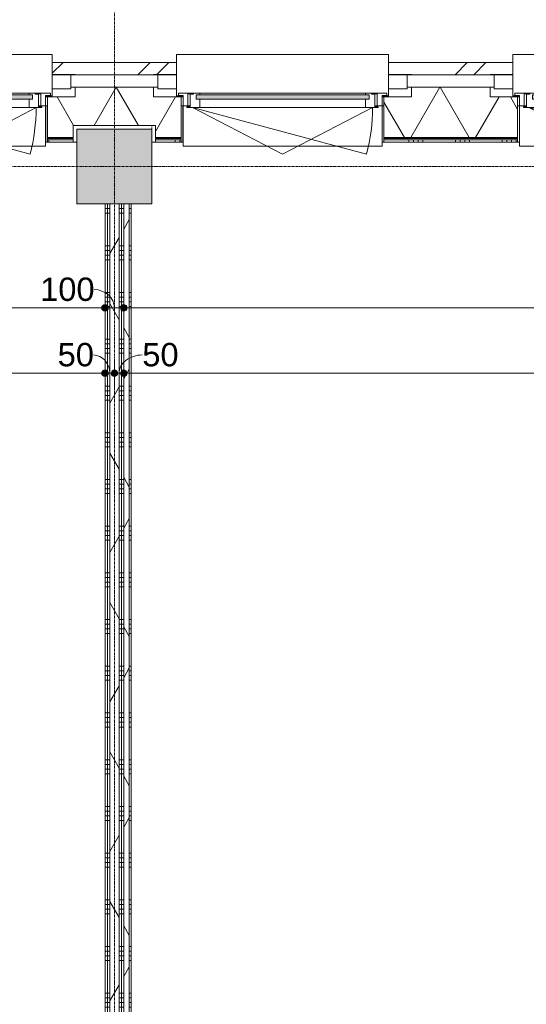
# Model space of a CAD drawing. Header units: millimetres. Extents: x 23523 to 72739, y 19604 to 59318.
# Tile 26 of 44: x 42721 to 45432, y 44116 to 49386. Entities that reach past the tile are written whole.
import ezdxf

# ---------------------------------------------------------------- set-up
doc = ezdxf.new("R2010")
doc.units = ezdxf.units.MM
doc.linetypes.add('Dash', pattern=[6.35, 3.175, -3.175])
doc.linetypes.add('stramien', pattern=[22.225, 12.7, -3.175, 3.175, -3.175])
doc.layers.add('00_Algemeen', color=7, linetype='Continuous', lineweight=9, true_color=0x00a600)
for name, color, linetype, lineweight in [('00_Algemeen-50', 7, 'Continuous', 9), ('05_Bouwplaatsvoorzieningen', 7, 'Continuous', 9), ('22_Metselwerk', 7, 'Continuous', 18), ('25_Metaalconstructiewerk', 7, 'Continuous', 9), ('30_Kozijnen-ramen-deuren', 7, 'Continuous', 9), ('42_Dekvloeren en vloersystemen', 7, 'Continuous', 9)]:
    doc.layers.add(name, color=color, linetype=linetype, lineweight=lineweight)
doc.styles.add('Arial', font='arial.ttf', dxfattribs={"height": 125})
doc.dimstyles.new('00_AEE_maatvoering_2_5mm', dxfattribs={"dimscale": 304.8, "dimtxt": 127.532425, "dimasz": 0.459318, "dimexe": 0.246063, "dimexo": 0.0625, "dimgap": 0, "dimtad": 1, "dimdec": 0, "dimzin": 0, "dimdsep": 46, "dimtxsty": 'Arial', "dimblk1": 'DOTSMALL', "dimblk2": 'DOTSMALL', "dimsah": 1, "dimcen": 0.09, "dimdle": 0.246063, "dimazin": 0, "dimtfac": 1, "dimtdec": 4, "dimtix": 1, "dimtmove": 0, "dimatfit": 3, "dimfxl": 0.246063, "dimfxlon": 1, "dimtvp": 1, "dimtolj": 1, "dimtzin": 0, "dimarcsym": 2})
doc.dimstyles.new('00_AEE_maatvoering_2_5mm_1', dxfattribs={"dimscale": 304.8, "dimtxt": 127.532425, "dimasz": 0.459318, "dimexe": 0.246063, "dimexo": 0.0625, "dimgap": 0, "dimtad": 1, "dimdec": 0, "dimzin": 0, "dimdsep": 46, "dimtxsty": 'Arial', "dimblk1": 'DOTSMALL', "dimblk2": 'DOTSMALL', "dimsah": 1, "dimcen": 0.09, "dimdle": 0.246063, "dimazin": 0, "dimtfac": 1, "dimtdec": 4, "dimtix": 1, "dimtmove": 1, "dimatfit": 3, "dimfxl": 0.246063, "dimfxlon": 1, "dimtvp": 1, "dimtolj": 1, "dimtzin": 0, "dimarcsym": 2})
pattern_1 = [(1e-13, (43177.54, 44175), (-6e-13, 250), []), (1e-13, (43177.54, 44150), (-6e-13, 250), []), (1e-13, (43177.54, 44125), (-6e-13, 250), []), (1e-13, (43177.54, 44100), (-6e-13, 250), [])]
pattern_2 = [(60, (-5372.46, 0), (-346.4102, 200), []), (120, (-5372.46, 0), (-346.4102, -200), [])]

# ---------------------------------------------------------------- blocks, each defined once
blk = doc.blocks.new('Direct Shape - 2410-10368 v1 - IFC-model constructie _zonder onderbouw_ _MM21228_-1202395-02 tweede verdieping - B')
at = {"layer": '25_Metaalconstructiewerk'}
blk.add_hatch(color=256, dxfattribs=at).paths.add_polyline_path([(200, -200), (200, 200), (-200, 200), (-200, -200)])
for p, q in [((200, 200), (-200, 200)), ((-200, 200), (-200, -200)), ((200, -200), (200, 200)), ((-200, -200), (200, -200))]:
    blk.add_line(p, q, dxfattribs=at)
blk = doc.blocks.new('Direct Shape - NLRS_28_SC_TLB_kolom vierkant prefab_gen_AT_kolom vierkant_gen_lxb 400x400_800332-1202444-02 tweede verdieping - B')
blk.add_blockref('Direct Shape - 2410-10368 v1 - IFC-model constructie _zonder onderbouw_ _MM21228_-1202395-02 tweede verdieping - B', (0, 0))
blk = doc.blocks.new('2410-10368 v1 - IFC-model constructie _zonder onderbouw_ _MM21228__ifc-1-02 tweede verdieping - B')
at = {"layer": '25_Metaalconstructiewerk', "lineweight": 9}
blk.add_blockref('Direct Shape - NLRS_28_SC_TLB_kolom vierkant prefab_gen_AT_kolom vierkant_gen_lxb 400x400_800332-1202444-02 tweede verdieping - B', (48600, 48600), dxfattribs=at)
blk = doc.blocks.new('31_AEE_kozijnen_KA1_CS77 - AEE_CS 77_Raam merk A1-V21-02 tweede verdieping - B')
at = {"layer": '30_Kozijnen-ramen-deuren', "true_color": 0xcccccc}
blk.add_hatch(color=254, dxfattribs=at).paths.add_polyline_path([(462.5, -207.3), (-462.5, -207.3), (-462.5, -231.3), (462.5, -231.3)])
at = {"layer": '30_Kozijnen-ramen-deuren'}
for p, q in [((-481.5, -199.5), (-557.5, -199.5)), ((-557.5, -199.5), (-557.5, -212.3)), ((-506.5, -203.3), (-481.5, -203.3)), ((-506.5, -267.5), (-506.5, -203.3)), ((-494.5, -203.8), (-494.5, -272.5)), ((-476.5, -203.8), (-494.5, -203.8)), ((-481.5, -199.5), (-476.5, -199.5)), ((-481.5, -203.3), (-481.5, -199.5)), ((-476.5, -203.3), (-481.5, -203.3)), ((-443.5, -199.5), (-476.5, -199.5)), ((-476.5, -199.5), (-476.5, -203.8)), ((-462.5, -231.3), (-462.5, -207.3)), ((-462.5, -231.3), (-462.5, -207.3)), ((-462.5, -207.3), (462.5, -207.3)), ((443.5, -199.5), (-443.5, -199.5)), ((-443.5, -207.3), (-443.5, -199.5)), ((443.5, -199.5), (443.5, -207.3)), ((476.5, -199.5), (443.5, -199.5)), ((462.5, -207.3), (462.5, -231.3)), ((462.5, -231.3), (462.5, -207.3)), ((476.5, -199.5), (481.5, -199.5)), ((476.5, -203.8), (476.5, -199.5)), ((481.5, -203.3), (476.5, -203.3)), ((494.5, -203.8), (476.5, -203.8)), ((481.5, -199.5), (481.5, -203.3)), ((557.5, -199.5), (481.5, -199.5)), ((481.5, -203.3), (506.5, -203.3)), ((494.5, -272.5), (494.5, -203.8)), ((506.5, -203.3), (506.5, -267.5)), ((557.5, -212.3), (557.5, -199.5)), ((-557.5, -212.3), (-532.5, -212.3)), ((-532.5, -212.3), (-532.5, -267.5)), ((462.5, -231.3), (-462.5, -231.3)), ((-443.5, -276.5), (-443.5, -231.3)), ((443.5, -231.3), (443.5, -276.5)), ((532.5, -267.5), (532.5, -212.3)), ((532.5, -212.3), (557.5, -212.3)), ((-532.5, -267.5), (-506.5, -267.5)), ((-494.5, -272.5), (-511.5, -272.5)), ((-511.5, -272.5), (-511.5, -276.5)), ((-511.5, -276.5), (-443.5, -276.5)), ((-494.5, -267.5), (-506.5, -267.5)), ((-481.5, -276.5), (0, -525.7)), ((-481.5, -276.5), (448.7, -525.7)), ((443.5, -276.5), (-443.5, -276.5)), ((0, -525.7), (481.5, -276.5)), ((443.5, -276.5), (511.5, -276.5)), ((506.5, -267.5), (494.5, -267.5)), ((511.5, -272.5), (494.5, -272.5)), ((506.5, -267.5), (532.5, -267.5)), ((511.5, -276.5), (511.5, -272.5))]:
    blk.add_line(p, q, dxfattribs=at)
blk.add_arc((-481.5, -276.5), 963, 345, 360, dxfattribs=at)
blk = doc.blocks.new('31_AEE_DAI_Dagkant_Interieur - Zonder Onderkant-V41-02 tweede verdieping - B')
at = {"layer": '05_Bouwplaatsvoorzieningen'}
for p, q in [((-533, -267.5), (-542.5, -267.5)), ((-533, -461.5), (-533, -267.5)), ((533, -267.5), (533, -461.5)), ((542.5, -267.5), (533, -267.5)), ((-542.5, -461.5), (-533, -461.5)), ((533, -461.5), (542.5, -461.5))]:
    blk.add_line(p, q, dxfattribs=at)
blk = doc.blocks.new('31_AEE_DAI_Dagkant_Interieur - Zonder Onderkant-V42-02 tweede verdieping - B')
at = {"layer": '05_Bouwplaatsvoorzieningen'}
for p, q in [((-533, -267.5), (-542.5, -267.5)), ((-533, -461.5), (-533, -267.5)), ((533, -267.5), (533, -461.5)), ((542.5, -267.5), (533, -267.5)), ((-542.5, -461.5), (-533, -461.5)), ((533, -461.5), (542.5, -461.5))]:
    blk.add_line(p, q, dxfattribs=at)
blk = doc.blocks.new('42_AEE_VE_vensterbank - Standaard-V25-02 tweede verdieping - B')
at = {"layer": '05_Bouwplaatsvoorzieningen'}
for p, q in [((-532.5, -482.5), (-532.5, -267.5)), ((532.5, -267.5), (532.5, -482.5)), ((-532.5, -482.5), (532.5, -482.5))]:
    blk.add_line(p, q, dxfattribs=at)
blk = doc.blocks.new('31_AEE_DAI_Dagkant_Interieur - Zonder Onderkant-V46-02 tweede verdieping - B')
at = {"layer": '05_Bouwplaatsvoorzieningen'}
for p, q in [((-533, -267.5), (-542.5, -267.5)), ((-533, -461.5), (-533, -267.5)), ((533, -267.5), (533, -461.5)), ((542.5, -267.5), (533, -267.5)), ((-542.5, -461.5), (-533, -461.5)), ((533, -461.5), (542.5, -461.5))]:
    blk.add_line(p, q, dxfattribs=at)
blk = doc.blocks.new('21_AEE_WA_lekdorpel - 21_AEE_WA_lekdorpel-6866276-02 tweede verdieping - B')
at = {"layer": '05_Bouwplaatsvoorzieningen'}
for p, q in [((-567.5, -34.5), (-567.5, 8)), ((-567.5, 8), (567.5, 8)), ((567.5, 8), (567.5, -34.5)), ((-567.5, -213), (-567.5, -176.5)), ((567.5, -176.5), (567.5, -213)), ((-567.5, -215), (-567.5, -213)), ((-532.5, -213), (-567.5, -213)), ((-532.5, -215), (-567.5, -215)), ((567.5, -213), (532.5, -213)), ((567.5, -215), (532.5, -215)), ((567.5, -213), (567.5, -215))]:
    blk.add_line(p, q, dxfattribs=at)
blk = doc.blocks.new('21_AEE_WA_lekdorpel - 21_AEE_WA_lekdorpel-V61-02 tweede verdieping - B')
at = {"layer": '05_Bouwplaatsvoorzieningen'}
for p, q in [((-567.5, -34.5), (-567.5, 8)), ((-567.5, 8), (567.5, 8)), ((567.5, 8), (567.5, -34.5)), ((-567.5, -213), (-567.5, -176.5)), ((567.5, -176.5), (567.5, -213)), ((-567.5, -215), (-567.5, -213)), ((-532.5, -213), (-567.5, -213)), ((-532.5, -215), (-567.5, -215)), ((567.5, -213), (532.5, -213)), ((567.5, -215), (532.5, -215)), ((567.5, -213), (567.5, -215))]:
    blk.add_line(p, q, dxfattribs=at)
blk = doc.blocks.new('21_AEE_WA_lekdorpel - 21_AEE_WA_lekdorpel-V62-02 tweede verdieping - B')
at = {"layer": '05_Bouwplaatsvoorzieningen'}
for p, q in [((-567.5, -34.5), (-567.5, 8)), ((-567.5, 8), (567.5, 8)), ((567.5, 8), (567.5, -34.5)), ((-567.5, -213), (-567.5, -176.5)), ((567.5, -176.5), (567.5, -213)), ((-567.5, -215), (-567.5, -213)), ((-532.5, -213), (-567.5, -213)), ((-532.5, -215), (-567.5, -215)), ((567.5, -213), (532.5, -213)), ((567.5, -215), (532.5, -215)), ((567.5, -213), (567.5, -215))]:
    blk.add_line(p, q, dxfattribs=at)
blk = doc.blocks.new('DIMBLOCK24-02 tweede verdieping - B')
at = {"layer": '00_Algemeen-50', "transparency": 16777216}
h = blk.add_hatch(color=256, dxfattribs=at)
edge = h.paths.add_edge_path()
edge.add_arc((37877.5, 47843.2), 17.5, 0, 360)
h = blk.add_hatch(color=256, dxfattribs=at)
edge = h.paths.add_edge_path()
edge.add_arc((43177.5, 47843.2), 17.5, 0, 360)
for p, q in [((37877.5, 47843.2), (37877.5, 47918.2)), ((43177.5, 47843.2), (43177.5, 47918.2)), ((37877.5, 47843.2), (43177.5, 47843.2)), ((37877.5, 47843.2), (37877.5, 47768.2)), ((43177.5, 47843.2), (43177.5, 47768.2))]:
    blk.add_line(p, q, dxfattribs=at)
for centre in [(37877.5, 47843.2), (43177.5, 47843.2)]:
    blk.add_circle(centre, 17.5, dxfattribs=at)
at = {"layer": '00_Algemeen-50', "color": 0, "transparency": 16777216, "insert": (40335.3, 48005.5), "char_height": 125, "width": 461.471, "attachment_point": 1, "line_spacing_factor": 0.941778, "style": 'Arial'}
blk.add_mtext('5300', dxfattribs=at)
blk = doc.blocks.new('_DotSmall')
at = {"color": 0, "linetype": 'ByBlock', "const_width": 0.5}
blk.add_lwpolyline([(-0.0625, 0, 1), (0.0625, 0, 1)], format="xyb", close=True, dxfattribs=at)
blk = doc.blocks.new('DIMBLOCK25-02 tweede verdieping - B')
at = {"layer": '00_Algemeen-50', "transparency": 16777216}
h = blk.add_hatch(color=256, dxfattribs=at)
edge = h.paths.add_edge_path()
edge.add_arc((43177.5, 47843.2), 17.5, 0, 360)
h = blk.add_hatch(color=256, dxfattribs=at)
edge = h.paths.add_edge_path()
edge.add_arc((43277.5, 47843.2), 17.5, 0, 360)
for p, q in [((43177.5, 47843.2), (43177.5, 47918.2)), ((43277.5, 47843.2), (43277.5, 47918.2)), ((43177.5, 47843.2), (43277.5, 47843.2)), ((43177.5, 47843.2), (43177.5, 47768.2)), ((43277.5, 47843.2), (43277.5, 47768.2))]:
    blk.add_line(p, q, dxfattribs=at)
for centre in [(43177.5, 47843.2), (43277.5, 47843.2)]:
    blk.add_circle(centre, 17.5, dxfattribs=at)
blk.add_ellipse((43118.9, 47843.2), major_axis=(108.7, 0), ratio=0.902804, start_param=0, end_param=1.570796, dxfattribs=at)
at = {"layer": '00_Algemeen-50', "color": 0, "transparency": 16777216, "insert": (42830.5, 48005.5), "char_height": 125, "width": 346.103, "attachment_point": 1, "line_spacing_factor": 0.941778, "style": 'Arial'}
blk.add_mtext('100', dxfattribs=at)
blk = doc.blocks.new('DIMBLOCK26-02 tweede verdieping - B')
at = {"layer": '00_Algemeen-50', "transparency": 16777216}
h = blk.add_hatch(color=256, dxfattribs=at)
edge = h.paths.add_edge_path()
edge.add_arc((43277.5, 47843.2), 17.5, 0, 360)
h = blk.add_hatch(color=256, dxfattribs=at)
edge = h.paths.add_edge_path()
edge.add_arc((48577.5, 47843.2), 17.5, 0, 360)
for p, q in [((43277.5, 47843.2), (43277.5, 47918.2)), ((48577.5, 47843.2), (48577.5, 47918.2)), ((43277.5, 47843.2), (48577.5, 47843.2)), ((43277.5, 47843.2), (43277.5, 47768.2)), ((48577.5, 47843.2), (48577.5, 47768.2))]:
    blk.add_line(p, q, dxfattribs=at)
for centre in [(43277.5, 47843.2), (48577.5, 47843.2)]:
    blk.add_circle(centre, 17.5, dxfattribs=at)
at = {"layer": '00_Algemeen-50', "color": 0, "transparency": 16777216, "insert": (45735.3, 48005.5), "char_height": 125, "width": 461.471, "attachment_point": 1, "line_spacing_factor": 0.941778, "style": 'Arial'}
blk.add_mtext('5300', dxfattribs=at)
blk = doc.blocks.new('DIMBLOCK125-02 tweede verdieping - B')
at = {"layer": '00_Algemeen-50', "transparency": 16777216}
h = blk.add_hatch(color=256, dxfattribs=at)
edge = h.paths.add_edge_path()
edge.add_arc((37877.5, 47493.2), 17.5, 0, 360)
h = blk.add_hatch(color=256, dxfattribs=at)
edge = h.paths.add_edge_path()
edge.add_arc((43177.5, 47493.2), 17.5, 0, 360)
for p, q in [((37877.5, 47493.2), (37877.5, 47568.2)), ((43177.5, 47493.2), (43177.5, 47568.2)), ((37877.5, 47493.2), (43177.5, 47493.2)), ((37877.5, 47493.2), (37877.5, 47418.2)), ((43177.5, 47493.2), (43177.5, 47418.2))]:
    blk.add_line(p, q, dxfattribs=at)
for centre in [(37877.5, 47493.2), (43177.5, 47493.2)]:
    blk.add_circle(centre, 17.5, dxfattribs=at)
at = {"layer": '00_Algemeen-50', "color": 0, "transparency": 16777216, "insert": (40335.3, 47655.5), "char_height": 125, "width": 461.471, "attachment_point": 1, "line_spacing_factor": 0.941778, "style": 'Arial'}
blk.add_mtext('5300', dxfattribs=at)
blk = doc.blocks.new('DIMBLOCK126-02 tweede verdieping - B')
at = {"layer": '00_Algemeen-50', "transparency": 16777216}
h = blk.add_hatch(color=256, dxfattribs=at)
edge = h.paths.add_edge_path()
edge.add_arc((43177.5, 47493.2), 17.5, 0, 360)
h = blk.add_hatch(color=256, dxfattribs=at)
edge = h.paths.add_edge_path()
edge.add_arc((43227.5, 47493.2), 17.5, 0, 360)
for p, q in [((43177.5, 47493.2), (43177.5, 47568.2)), ((43227.5, 47493.2), (43227.5, 47568.2)), ((43177.5, 47493.2), (43227.5, 47493.2)), ((43177.5, 47493.2), (43177.5, 47418.2)), ((43227.5, 47493.2), (43227.5, 47418.2))]:
    blk.add_line(p, q, dxfattribs=at)
for centre in [(43177.5, 47493.2), (43227.5, 47493.2)]:
    blk.add_circle(centre, 17.5, dxfattribs=at)
blk.add_ellipse((43116.4, 47493.2), major_axis=(0, 98.1), ratio=0.878381, start_param=4.712389, end_param=6.283185, dxfattribs=at)
at = {"layer": '00_Algemeen-50', "color": 0, "transparency": 16777216, "insert": (42924.1, 47655.5), "char_height": 125, "width": 230.736, "attachment_point": 1, "line_spacing_factor": 0.941778, "style": 'Arial'}
blk.add_mtext('50', dxfattribs=at)
blk = doc.blocks.new('DIMBLOCK127-02 tweede verdieping - B')
at = {"layer": '00_Algemeen-50', "transparency": 16777216}
h = blk.add_hatch(color=256, dxfattribs=at)
edge = h.paths.add_edge_path()
edge.add_arc((43227.5, 47493.2), 17.5, 0, 360)
h = blk.add_hatch(color=256, dxfattribs=at)
edge = h.paths.add_edge_path()
edge.add_arc((43277.5, 47493.2), 17.5, 0, 360)
for p, q in [((43227.5, 47493.2), (43227.5, 47568.2)), ((43277.5, 47493.2), (43277.5, 47568.2)), ((43227.5, 47493.2), (43277.5, 47493.2)), ((43227.5, 47493.2), (43227.5, 47418.2)), ((43277.5, 47493.2), (43277.5, 47418.2))]:
    blk.add_line(p, q, dxfattribs=at)
for centre in [(43227.5, 47493.2), (43277.5, 47493.2)]:
    blk.add_circle(centre, 17.5, dxfattribs=at)
blk.add_ellipse((43377, 47493.2), major_axis=(124.4, 0), ratio=0.788527, start_param=1.570796, end_param=3.141593, dxfattribs=at)
at = {"layer": '00_Algemeen-50', "color": 0, "transparency": 16777216, "insert": (43377, 47655.5), "char_height": 125, "width": 230.736, "attachment_point": 1, "line_spacing_factor": 0.941778, "style": 'Arial'}
blk.add_mtext('50', dxfattribs=at)
blk = doc.blocks.new('DIMBLOCK128-02 tweede verdieping - B')
at = {"layer": '00_Algemeen-50', "transparency": 16777216}
h = blk.add_hatch(color=256, dxfattribs=at)
edge = h.paths.add_edge_path()
edge.add_arc((43277.5, 47493.2), 17.5, 0, 360)
h = blk.add_hatch(color=256, dxfattribs=at)
edge = h.paths.add_edge_path()
edge.add_arc((48577.5, 47493.2), 17.5, 0, 360)
for p, q in [((43277.5, 47493.2), (43277.5, 47568.2)), ((48577.5, 47493.2), (48577.5, 47568.2)), ((43277.5, 47493.2), (48577.5, 47493.2)), ((43277.5, 47493.2), (43277.5, 47418.2)), ((48577.5, 47493.2), (48577.5, 47418.2))]:
    blk.add_line(p, q, dxfattribs=at)
for centre in [(43277.5, 47493.2), (48577.5, 47493.2)]:
    blk.add_circle(centre, 17.5, dxfattribs=at)
at = {"layer": '00_Algemeen-50', "color": 0, "transparency": 16777216, "insert": (45735.3, 47655.5), "char_height": 125, "width": 461.471, "attachment_point": 1, "line_spacing_factor": 0.941778, "style": 'Arial'}
blk.add_mtext('5300', dxfattribs=at)

msp = doc.modelspace()

# ---------------------------------------------------------------- hatches: boundary and pattern name
at = {"layer": '22_Metselwerk', "lineweight": 9}
h = msp.add_hatch(dxfattribs=at)
h.set_pattern_fill('FP_81', color=256, angle=45, style=0, pattern_type=2)
h.set_pattern_definition([(45, (-5172.46, -1e-13), (-282.8427, 282.8427), []), (45, (-5072.46, -2e-13), (-282.8427, 282.8427), [])])
h.paths.add_polyline_path([(37941.2, 49091), (38160, 49091.5), (38160, 49157), (37935, 49157), (37935, 49091)])
h.paths.add_polyline_path([(39417.5, 49091), (39960, 49091.5), (39960, 49157), (39295, 49157), (39295, 49091.5), (39417.5, 49091.5)])
h.paths.add_polyline_path([(41217.5, 49091), (41760, 49091.5), (41760, 49157), (41095, 49157), (41095, 49091.5), (41217.5, 49091.5)])
h.paths.add_polyline_path([(43017.5, 49091), (43560, 49091.5), (43560, 49157), (42895, 49157), (42895, 49091.5), (43017.5, 49091.5)])
h.paths.add_polyline_path([(44817.5, 49091), (45360, 49091.5), (45360, 49157), (44695, 49157), (44695, 49091.5), (44817.5, 49091.5)])
h.paths.add_polyline_path([(46617.5, 49091), (47160, 49091.5), (47160, 49157), (46495, 49157), (46495, 49091.5), (46617.5, 49091.5)])
h.paths.add_polyline_path([(48417.5, 49091), (48960, 49091.5), (48960, 49157), (48295, 49157), (48295, 49091.5), (48417.5, 49091.5)])
h.paths.add_polyline_path([(50217.5, 49091), (50760, 49091.5), (50760, 49157), (50095, 49157), (50095, 49091.5), (50217.5, 49091.5)])
h.paths.add_polyline_path([(52017.5, 49091), (52560, 49091.5), (52560, 49157), (51895, 49157), (51895, 49091.5), (52017.5, 49091.5)])
h.paths.add_polyline_path([(53817.5, 49091), (54360, 49091.5), (54360, 49157), (53695, 49157), (53695, 49091.5), (53817.5, 49091.5)])
h.paths.add_polyline_path([(55617.5, 49091), (56160, 49091.5), (56160, 49157), (55495, 49157), (55495, 49091.5), (55617.5, 49091.5)])
h.paths.add_polyline_path([(57417.5, 49091), (57960, 49091.5), (57960, 49157), (57295, 49157), (57295, 49091.5), (57417.5, 49091.5)])
h.paths.add_polyline_path([(59217.5, 49091), (59760, 49091.5), (59760, 49157), (59095, 49157), (59095, 49091.5), (59217.5, 49091.5)])
h.paths.add_polyline_path([(61017.5, 49091), (65319, 49091), (65319, 49157), (60895, 49157), (60895, 49091.5), (61017.5, 49091.5)])
h = msp.add_hatch(dxfattribs=at)
h.set_pattern_fill('FP_78', color=256, angle=60, style=0, pattern_type=2)
h.set_pattern_definition([(240, (29727.54, 49024.5), (259.8076, -150), []), (300, (29727.54, 49024.5), (259.8076, 150), [])])
h.paths.add_polyline_path([(26462.7, 48754.5), (26897.5, 48754.5), (26897.5, 48820), (27157.5, 48820), (27157.5, 48754.5), (28587.5, 48754.5), (28587.5, 48820), (28839.9, 48820), (28839.9, 49024.5), (26462.7, 49024.5), (26462.7, 48885)])
h.paths.add_polyline_path([(28847.5, 48754.5), (28874.9, 48754.5), (28874.9, 48757.5), (28847.5, 48757.5)])
h.paths.add_polyline_path([(32114.9, 48754.5), (32297.5, 48754.5), (32297.5, 48820), (32557.5, 48820), (32557.5, 48754.5), (32774.5, 48754.5), (32774.5, 48757.5), (32739.5, 48757.5), (32739.5, 49024.5), (32150, 49024.5), (32150, 48757.5), (32114.9, 48757.5)])
h.paths.add_polyline_path([(34694.5, 48754.5), (34997.5, 48754.5), (34997.5, 48820), (35257.5, 48820), (35257.5, 48754.5), (35354.6, 48754.5), (35354.6, 48757.5), (35319.6, 48757.5), (35319.6, 49024.5), (34729.5, 49024.5), (34729.5, 48757.5), (34694.5, 48757.5)])
h.paths.add_polyline_path([(37274.6, 48754.5), (37607.5, 48754.5), (37607.5, 48820), (38047.5, 48820), (38047.5, 48754.5), (38185, 48754.5), (38185, 48972.5), (38037.5, 48972.5), (38037.5, 49024.5), (37309.6, 49024.5), (37309.6, 48757.5), (37274.6, 48757.5)])
h.paths.add_polyline_path([(39270, 48754.5), (39985, 48754.5), (39985, 48972.5), (39837.5, 48972.5), (39837.5, 49024.5), (39417.5, 49024.5), (39417.5, 48972.5), (39270, 48972.5), (39270, 48885)])
h.paths.add_polyline_path([(41070, 48754.5), (41785, 48754.5), (41785, 48972.5), (41637.5, 48972.5), (41637.5, 49024.5), (41217.5, 49024.5), (41217.5, 48972.5), (41070, 48972.5), (41070, 48885)])
h.paths.add_polyline_path([(43007.5, 48754.5), (43007.5, 48820), (43447.5, 48820), (43447.5, 48754.5), (43585, 48754.5), (43585, 48972.5), (43437.5, 48972.5), (43437.5, 49024.5), (43017.5, 49024.5), (43017.5, 48972.5), (42870, 48972.5), (42870, 48754.5)])
h.paths.add_polyline_path([(44670, 48754.5), (45385, 48754.5), (45385, 48972.5), (45237.5, 48972.5), (45237.5, 49024.5), (44817.5, 49024.5), (44817.5, 48972.5), (44670, 48972.5), (44670, 48885)])
h.paths.add_polyline_path([(46470, 48754.5), (47185, 48754.5), (47185, 48972.5), (47037.5, 48972.5), (47037.5, 49024.5), (46617.5, 49024.5), (46617.5, 48972.5), (46470, 48972.5), (46470, 48885)])
h.paths.add_polyline_path([(48270, 48754.5), (48407.5, 48754.5), (48407.5, 48820), (48847.5, 48820), (48847.5, 48754.5), (48985, 48754.5), (48985, 48972.5), (48837.5, 48972.5), (48837.5, 49024.5), (48417.5, 49024.5), (48417.5, 48972.5), (48270, 48972.5), (48270, 48885)])
h.paths.add_polyline_path([(50070, 48754.5), (50785, 48754.5), (50785, 48972.5), (50637.5, 48972.5), (50637.5, 49024.5), (50217.5, 49024.5), (50217.5, 48972.5), (50070, 48972.5), (50070, 48885)])
h.paths.add_polyline_path([(51870, 48754.5), (52585, 48754.5), (52585, 48972.5), (52437.5, 48972.5), (52437.5, 49024.5), (52017.5, 49024.5), (52017.5, 48972.5), (51870, 48972.5), (51870, 48885)])
h.paths.add_polyline_path([(53670, 48754.5), (53807.5, 48754.5), (53807.5, 48820), (54247.5, 48820), (54247.5, 48754.5), (54385, 48754.5), (54385, 48972.5), (54237.5, 48972.5), (54237.5, 49024.5), (53817.5, 49024.5), (53817.5, 48972.5), (53670, 48972.5), (53670, 48885)])
h.paths.add_polyline_path([(55470, 48754.5), (56185, 48754.5), (56185, 48972.5), (56037.5, 48972.5), (56037.5, 49024.5), (55617.5, 49024.5), (55617.5, 48972.5), (55470, 48972.5), (55470, 48885)])
h.paths.add_polyline_path([(57270, 48754.5), (57985, 48754.5), (57985, 48972.5), (57837.5, 48972.5), (57837.5, 49024.5), (57417.5, 49024.5), (57417.5, 48972.5), (57270, 48972.5), (57270, 48885)])
h.paths.add_polyline_path([(59070, 48754.5), (59207.5, 48754.5), (59207.5, 48820), (59647.5, 48820), (59647.5, 48754.5), (59785, 48754.5), (59784.8, 48972.5), (59637.5, 48972.5), (59637.5, 49024.5), (59217.5, 49024.5), (59217.5, 48972.5), (59070, 48972.5), (59070, 48885)])
h.paths.add_polyline_path([(60870, 48754.5), (64607.5, 48754.5), (64607.5, 48820), (64982, 48820), (64982, 49024.5), (61017.5, 49024.5), (61017.5, 48972.5), (60870, 48972.5), (60870, 48885)])
h = msp.add_hatch(dxfattribs=at)
h.set_pattern_fill('FP_80', color=256, style=0, pattern_type=2)
h.set_pattern_definition([(180, (29727.544, 49024.5), (-1e-13, -25), [])])
h.paths.add_polyline_path([(26462.7, 48742.5), (26897.5, 48742.5), (26897.5, 48754.5), (26462.7, 48754.5)])
h.paths.add_polyline_path([(27157.5, 48742.5), (28587.5, 48742.5), (28587.5, 48754.5), (27157.5, 48754.5)])
h.paths.add_polyline_path([(28874.9, 48742.5), (28874.9, 48754.5), (28847.5, 48754.5), (28847.5, 48742.5)])
h.paths.add_polyline_path([(32114.9, 48742.5), (32202.5, 48742.5), (32202.5, 48754.5), (32114.9, 48754.5)])
h.paths.add_polyline_path([(32297.5, 48742.5), (32297.5, 48754.5), (32252.5, 48754.5), (32252.5, 48742.5)])
h.paths.add_polyline_path([(32557.5, 48742.5), (32774.5, 48742.5), (32774.5, 48754.5), (32557.5, 48754.5)])
h.paths.add_polyline_path([(34694.5, 48742.5), (34997.5, 48742.5), (34997.5, 48754.5), (34694.5, 48754.5)])
h.paths.add_polyline_path([(35354.6, 48742.5), (35354.6, 48754.5), (35257.5, 48754.5), (35257.5, 48742.5), (35293.5, 48742.5)])
h.paths.add_polyline_path([(37274.6, 48742.5), (37607.5, 48742.5), (37607.5, 48754.5), (37274.6, 48754.5)])
h.paths.add_polyline_path([(38047.5, 48742.5), (38185, 48742.5), (38185, 48754.5), (38047.5, 48754.5)])
h.paths.add_polyline_path([(39270, 48742.5), (39985, 48742.5), (39985, 48754.5), (39270, 48754.5)])
h.paths.add_polyline_path([(41070, 48742.5), (41785, 48742.5), (41785, 48754.5), (41070, 48754.5)])
h.paths.add_polyline_path([(42870, 48742.5), (43007.5, 48742.5), (43007.5, 48754.5), (42870, 48754.5)])
h.paths.add_polyline_path([(43447.5, 48742.5), (43585, 48742.5), (43585, 48754.5), (43447.5, 48754.5)])
h.paths.add_polyline_path([(44670, 48742.5), (45385, 48742.5), (45385, 48754.5), (44670, 48754.5)])
h.paths.add_polyline_path([(46470, 48742.5), (47185, 48742.5), (47185, 48754.5), (46470, 48754.5)])
h.paths.add_polyline_path([(48407.5, 48742.5), (48407.5, 48754.5), (48270, 48754.5), (48270, 48742.5)])
h.paths.add_polyline_path([(48847.5, 48742.5), (48985, 48742.5), (48985, 48754.5), (48847.5, 48754.5)])
h.paths.add_polyline_path([(50070, 48742.5), (50785, 48742.5), (50785, 48754.5), (50070, 48754.5)])
h.paths.add_polyline_path([(51870, 48742.5), (52585, 48742.5), (52585, 48754.5), (51870, 48754.5)])
h.paths.add_polyline_path([(53670, 48742.5), (53807.5, 48742.5), (53807.5, 48754.5), (53670, 48754.5)])
h.paths.add_polyline_path([(54247.5, 48742.5), (54385, 48742.5), (54385, 48754.5), (54247.5, 48754.5)])
h.paths.add_polyline_path([(55470, 48742.5), (56185, 48742.5), (56185, 48754.5), (55470, 48754.5)])
h.paths.add_polyline_path([(57270, 48742.5), (57985, 48742.5), (57985, 48754.5), (57270, 48754.5)])
h.paths.add_polyline_path([(59070, 48742.5), (59207.5, 48742.5), (59207.5, 48754.5), (59070, 48754.5)])
h.paths.add_polyline_path([(59647.5, 48742.5), (59785, 48742.5), (59785, 48754.5), (59647.5, 48754.5)])
h.paths.add_polyline_path([(60870, 48742.5), (64607.5, 48742.5), (64607.5, 48754.5), (60870, 48754.5)])
h = msp.add_hatch(dxfattribs=at)
h.set_pattern_fill('FP_79', color=256, angle=90, style=0, pattern_type=2)
h.set_pattern_definition([(270, (29627.54, 49024.5), (250, -1e-12), []), (270, (29602.54, 49024.5), (250, -1e-12), []), (270, (29577.54, 49024.5), (250, -1e-12), []), (270, (29552.54, 49024.5), (250, -1e-12), [])])
h.paths.add_polyline_path([(26462.7, 48730), (26897.5, 48730), (26897.5, 48742.5), (26462.7, 48742.5)])
h.paths.add_polyline_path([(27157.5, 48730), (28587.5, 48730), (28587.5, 48742.5), (27157.5, 48742.5)])
h.paths.add_polyline_path([(28847.5, 48730), (28874.9, 48730), (28874.9, 48742.5), (28847.5, 48742.5)])
h.paths.add_polyline_path([(32177.5, 48730), (32202.5, 48730), (32202.5, 48742.5), (32114.9, 48742.5), (32114.9, 48730)])
h.paths.add_polyline_path([(32297.5, 48730), (32297.5, 48742.5), (32252.5, 48742.5), (32252.5, 48730), (32277.5, 48730)])
h.paths.add_polyline_path([(32557.5, 48730), (32774.5, 48730), (32774.5, 48742.5), (32557.5, 48742.5)])
h.paths.add_polyline_path([(34694.5, 48730), (34997.5, 48730), (34997.5, 48742.5), (34694.5, 48742.5)])
h.paths.add_polyline_path([(35257.5, 48730), (35354.6, 48730), (35354.6, 48742.5), (35257.5, 48742.5)])
h.paths.add_polyline_path([(37274.6, 48730), (37607.5, 48730), (37607.5, 48742.5), (37274.6, 48742.5)])
h.paths.add_polyline_path([(38047.5, 48730), (38185, 48730), (38185, 48742.5), (38047.5, 48742.5)])
h.paths.add_polyline_path([(39270, 48730), (39985, 48730), (39985, 48742.5), (39270, 48742.5)])
h.paths.add_polyline_path([(41070, 48730), (41785, 48730), (41785, 48742.5), (41070, 48742.5)])
h.paths.add_polyline_path([(43007.5, 48730), (43007.5, 48742.5), (42870, 48742.5), (42870, 48730)])
h.paths.add_polyline_path([(43447.5, 48730), (43585, 48730), (43585, 48742.5), (43447.5, 48742.5)])
h.paths.add_polyline_path([(44670, 48730), (45385, 48730), (45385, 48742.5), (44670, 48742.5)])
h.paths.add_polyline_path([(46470, 48730), (47185, 48730), (47185, 48742.5), (46470, 48742.5)])
h.paths.add_polyline_path([(48407.5, 48730), (48407.5, 48742.5), (48270, 48742.5), (48270, 48730)])
h.paths.add_polyline_path([(48847.5, 48730), (48985, 48730), (48985, 48742.5), (48847.5, 48742.5)])
h.paths.add_polyline_path([(50070, 48730), (50785, 48730), (50785, 48742.5), (50070, 48742.5)])
h.paths.add_polyline_path([(51870, 48730), (52585, 48730), (52585, 48742.5), (51870, 48742.5)])
h.paths.add_polyline_path([(53670, 48730), (53807.5, 48730), (53807.5, 48742.5), (53670, 48742.5)])
h.paths.add_polyline_path([(54247.5, 48730), (54385, 48730), (54385, 48742.5), (54247.5, 48742.5)])
h.paths.add_polyline_path([(55470, 48730), (56185, 48730), (56185, 48742.5), (55470, 48742.5)])
h.paths.add_polyline_path([(57270, 48730), (57985, 48730), (57985, 48742.5), (57270, 48742.5)])
h.paths.add_polyline_path([(59070, 48730), (59207.5, 48730), (59207.5, 48742.5), (59070, 48742.5)])
h.paths.add_polyline_path([(59785, 48730), (59785, 48742.5), (59647.5, 48742.5), (59647.5, 48730)])
h.paths.add_polyline_path([(60870, 48730), (64607.5, 48730), (64607.5, 48742.5), (60870, 48742.5)])
h = msp.add_hatch(dxfattribs=at)
h.set_pattern_fill('FP_24', color=256, angle=90, style=0, pattern_type=2)
h.set_pattern_definition(pattern_1)
h.paths.add_polyline_path([(43190, 40150), (43190, 48400), (43177.5, 48400), (43177.5, 40150)])
h = msp.add_hatch(dxfattribs=at)
h.set_pattern_fill('FP_24', color=256, angle=90, style=0, pattern_type=2)
h.set_pattern_definition(pattern_1)
h.paths.add_polyline_path([(43202.5, 40150), (43202.5, 48400), (43190, 48400), (43190, 40150)])
h = msp.add_hatch(dxfattribs=at)
h.set_pattern_fill('FP_11', color=256, angle=60, style=0, pattern_type=2)
h.set_pattern_definition(pattern_2)
h.paths.add_polyline_path([(43236.6, 40125), (43252.5, 40125), (43252.5, 48400), (43202.5, 48400), (43202.5, 40125)])
h = msp.add_hatch(dxfattribs=at)
h.set_pattern_fill('FP_24', color=256, angle=90, style=0, pattern_type=2)
h.set_pattern_definition(pattern_1)
h.paths.add_polyline_path([(43265, 40137.5), (43265, 48400), (43252.5, 48400), (43252.5, 40137.5)])
h = msp.add_hatch(dxfattribs=at)
h.set_pattern_fill('FP_24', color=256, angle=90, style=0, pattern_type=2)
h.set_pattern_definition(pattern_1)
h.paths.add_polyline_path([(43277.5, 40150), (43277.5, 48400), (43265, 48400), (43265, 40150)])
h = msp.add_hatch(dxfattribs=at)
h.set_pattern_fill('FP_11', color=256, angle=60, style=0, pattern_type=2)
h.set_pattern_definition(pattern_2)
h.paths.add_polyline_path([(43307.5, 40125), (43307.5, 48400), (43277.5, 48400), (43277.5, 40125)])
h = msp.add_hatch(dxfattribs=at)
h.set_pattern_fill('FP_134', color=256, angle=90, style=0, pattern_type=2)
h.set_pattern_definition([(1e-13, (43277.54, 44175), (-6e-13, 250), []), (1e-13, (43277.54, 44150), (-6e-13, 250), []), (1e-13, (43277.54, 44125), (-6e-13, 250), []), (1e-13, (43277.54, 44100), (-6e-13, 250), [])])
h.paths.add_polyline_path([(43317.5, 40150), (43317.5, 48400), (43307.5, 48400), (43307.5, 40150)])

# ---------------------------------------------------------------- linework, layer by layer
at = {"layer": '00_Algemeen', "color": 150, "linetype": 'stramien', "true_color": 0x0080ff}
for p, q in [((43227.5, 20667.9), (43227.5, 59018.3)), ((72439, 48600), (23823.4, 48600))]:
    msp.add_line(p, q, dxfattribs=at)
at = {"layer": '00_Algemeen', "color": 7, "linetype": 'Dash'}
msp.add_line((43427.5, 48820), (43427.5, 48800), dxfattribs=at)
at = {"layer": '22_Metselwerk', "lineweight": 9}
for p, q in [((43560, 49157), (42895, 49157)), ((42895, 49157), (42895, 49091.5)), ((43560, 49091.5), (43560, 49157)), ((45360, 49157), (44695, 49157)), ((44695, 49157), (44695, 49091.5)), ((45360, 49091.5), (45360, 49157)), ((42895, 49091.5), (43017.5, 49091.5)), ((42895, 49091), (43560, 49091)), ((42895, 49091), (42895, 49015)), ((42995, 49015), (42995, 49091)), ((43017.5, 49091.5), (43017.5, 49091)), ((43437.5, 49091), (43437.5, 49091.5)), ((43437.5, 49091.5), (43560, 49091.5)), ((43460, 49091), (43460, 49015)), ((43560, 49015), (43560, 49091)), ((44695, 49091.5), (44817.5, 49091.5)), ((44695, 49091), (45360, 49091)), ((44695, 49091), (44695, 49015)), ((44795, 49015), (44795, 49091)), ((44817.5, 49091.5), (44817.5, 49091)), ((45237.5, 49091), (45237.5, 49091.5)), ((45237.5, 49091.5), (45360, 49091.5)), ((45260, 49091), (45260, 49015)), ((45360, 49015), (45360, 49091)), ((42895, 49015), (42995, 49015)), ((42995, 49024.5), (43017.5, 49024.5)), ((43437.5, 49024.5), (43460, 49024.5)), ((43460, 49015), (43560, 49015)), ((44695, 49015), (44795, 49015)), ((44795, 49024.5), (44817.5, 49024.5)), ((45237.5, 49024.5), (45260, 49024.5)), ((45260, 49015), (45360, 49015)), ((42860, 48972.5), (42870, 48972.5)), ((43585, 48972.5), (43595, 48972.5)), ((44660, 48972.5), (44670, 48972.5)), ((45385, 48972.5), (45395, 48972.5)), ((42870, 48754.5), (42870, 48730)), ((43007.5, 48730), (43007.5, 48754.5)), ((43447.5, 48754.5), (43447.5, 48730)), ((43585, 48730), (43585, 48754.5)), ((44670, 48754.5), (44670, 48730)), ((45385, 48730), (45385, 48754.5)), ((42870, 48742.5), (43007.5, 48742.5)), ((42870, 48730), (43007.5, 48730)), ((43447.5, 48742.5), (43585, 48742.5)), ((43447.5, 48730), (43585, 48730)), ((44670, 48742.5), (45385, 48742.5)), ((44670, 48730), (45385, 48730)), ((43202.5, 48400), (43177.5, 48400)), ((43177.5, 48400), (43177.5, 40150)), ((43190, 48400), (43190, 40150)), ((43317.5, 48400), (43252.5, 48400)), ((43265, 48400), (43265, 40137.5)), ((43277.5, 48400), (43277.5, 40125)), ((43307.5, 48400), (43307.5, 40125)), ((43317.5, 40150), (43317.5, 48400))]:
    msp.add_line(p, q, dxfattribs=at)
at = {"layer": '22_Metselwerk'}
for p, q in [((43437.5, 49024.5), (43017.5, 49024.5)), ((43017.5, 49024.5), (43017.5, 48972.5)), ((43437.5, 48972.5), (43437.5, 49024.5)), ((45237.5, 49024.5), (44817.5, 49024.5)), ((44817.5, 49024.5), (44817.5, 48972.5)), ((45237.5, 48972.5), (45237.5, 49024.5)), ((43017.5, 48972.5), (42870, 48972.5)), ((42870, 48972.5), (42870, 48754.5)), ((43585, 48972.5), (43437.5, 48972.5)), ((43585, 48754.5), (43585, 48972.5)), ((44817.5, 48972.5), (44670, 48972.5)), ((44670, 48972.5), (44670, 48754.5)), ((45385, 48972.5), (45237.5, 48972.5)), ((45385, 48754.5), (45385, 48972.5)), ((43007.5, 48754.5), (43007.5, 48820)), ((43007.5, 48820), (43447.5, 48820)), ((43447.5, 48820), (43447.5, 48754.5)), ((42870, 48754.5), (43007.5, 48754.5)), ((43447.5, 48754.5), (43585, 48754.5)), ((44670, 48754.5), (45385, 48754.5)), ((43252.5, 48400), (43202.5, 48400)), ((43202.5, 48400), (43202.5, 40125)), ((43252.5, 48400), (43252.5, 40125))]:
    msp.add_line(p, q, dxfattribs=at)
at = {"layer": '42_Dekvloeren en vloersystemen'}
for p, q in [((43027.5, 48730), (43007.5, 48730)), ((43447.5, 48730), (43427.5, 48730))]:
    msp.add_line(p, q, dxfattribs=at)

# ---------------------------------------------------------------- block references
at = {"lineweight": 5}
msp.add_blockref('2410-10368 v1 - IFC-model constructie _zonder onderbouw_ _MM21228__ifc-1-02 tweede verdieping - B', (-5372.5, 0), dxfattribs=at)
at = {"layer": '05_Bouwplaatsvoorzieningen'}
for name, p in [('21_AEE_WA_lekdorpel - 21_AEE_WA_lekdorpel-6866276-02 tweede verdieping - B', (42327.5, 49191.5)), ('21_AEE_WA_lekdorpel - 21_AEE_WA_lekdorpel-V61-02 tweede verdieping - B', (44127.5, 49191.5)), ('21_AEE_WA_lekdorpel - 21_AEE_WA_lekdorpel-V62-02 tweede verdieping - B', (45927.5, 49191.5)), ('31_AEE_DAI_Dagkant_Interieur - Zonder Onderkant-V46-02 tweede verdieping - B', (42327.5, 49191.5)), ('42_AEE_VE_vensterbank - Standaard-V25-02 tweede verdieping - B', (42327.5, 49191.5)), ('31_AEE_DAI_Dagkant_Interieur - Zonder Onderkant-V41-02 tweede verdieping - B', (44127.5, 49191.5)), ('42_AEE_VE_vensterbank - Standaard-V25-02 tweede verdieping - B', (44127.5, 49191.5)), ('31_AEE_DAI_Dagkant_Interieur - Zonder Onderkant-V42-02 tweede verdieping - B', (45927.5, 49191.5)), ('42_AEE_VE_vensterbank - Standaard-V25-02 tweede verdieping - B', (45927.5, 49191.5))]:
    msp.add_blockref(name, p, dxfattribs=at)
at = {"layer": '30_Kozijnen-ramen-deuren'}
for p in [(42327.5, 49191.5), (44127.5, 49191.5), (45927.5, 49191.5)]:
    msp.add_blockref('31_AEE_kozijnen_KA1_CS77 - AEE_CS 77_Raam merk A1-V21-02 tweede verdieping - B', p, dxfattribs=at)

# ---------------------------------------------------------------- dimensions: what is measured, and where the dimension line sits
at = {"layer": '00_Algemeen', "color": 7}
for base, p1, p2, picture, middle in [((43177.5, 47843.2), (37877.5, 47918.2), (43177.5, 47918.2), 'DIMBLOCK24-02 tweede verdieping - B', (40527.5, 47907.1)), ((48577.5, 47843.2), (43277.5, 47918.2), (48577.5, 47918.2), 'DIMBLOCK26-02 tweede verdieping - B', (45927.5, 47907.1)), ((43177.5, 47493.2), (37877.5, 47568.2), (43177.5, 47568.2), 'DIMBLOCK125-02 tweede verdieping - B', (40527.5, 47557.1)), ((48577.5, 47493.2), (43277.5, 47568.2), (48577.5, 47568.2), 'DIMBLOCK128-02 tweede verdieping - B', (45927.5, 47557.1))]:
    dim = msp.add_linear_dim(base=base, p1=p1, p2=p2, dimstyle='00_AEE_maatvoering_2_5mm', override={"dimpost": '<>', "dimfxl": 5300}, dxfattribs=at)
    dim.commit()
    dim.dimension.update_dxf_attribs({"geometry": picture, "text_midpoint": middle})
for base, p1, p2, override, picture, middle in [((43277.5, 47843.2), (43177.5, 47918.2), (43277.5, 47918.2), {"dimpost": '<>', "dimfxl": 100}, 'DIMBLOCK25-02 tweede verdieping - B', (43003.5, 47922.1)), ((43227.5, 47493.2), (43177.5, 47568.2), (43227.5, 47568.2), {"dimpost": '<>', "dimfxl": 50.000001}, 'DIMBLOCK126-02 tweede verdieping - B', (43039.5, 47572.1)), ((43277.5, 47493.2), (43227.5, 47568.2), (43277.5, 47568.2), {"dimpost": '<>', "dimfxl": 49.999999}, 'DIMBLOCK127-02 tweede verdieping - B', (43492.3, 47572.1))]:
    dim = msp.add_linear_dim(base=base, p1=p1, p2=p2, dimstyle='00_AEE_maatvoering_2_5mm_1', override=override, dxfattribs=at)
    dim.commit()
    dim.dimension.update_dxf_attribs({"geometry": picture, "text_midpoint": middle, "dimtype": 160})

doc.saveas('drawing.dxf')
